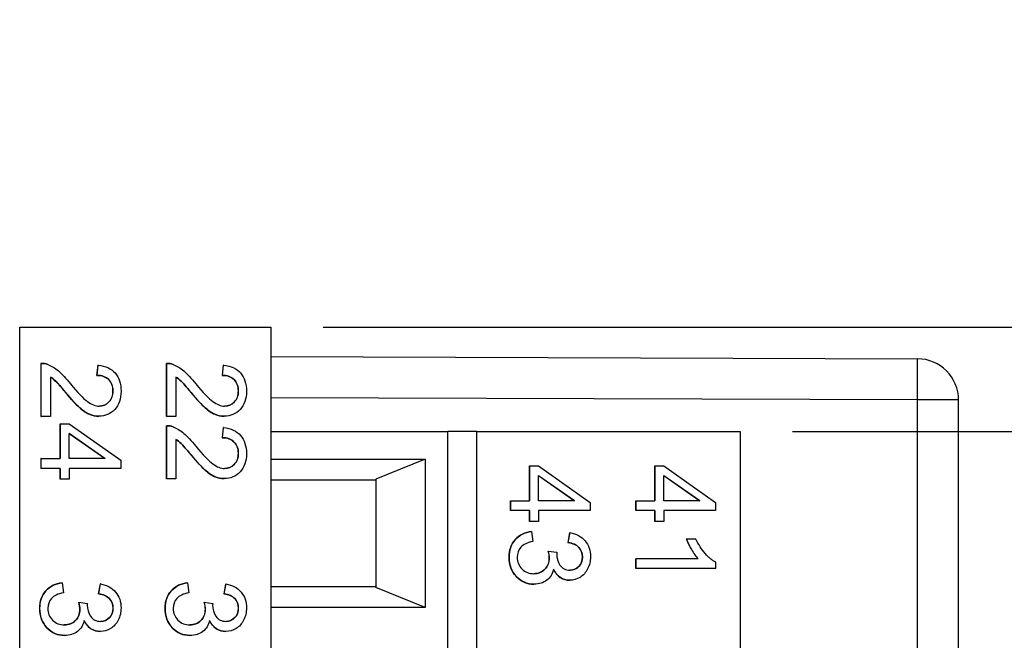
# Model space of a CAD drawing. Header units: millimetres. Extents: x 0 to 432, y 0 to 279.
# Tile 7 of 35: x 153 to 177, y 248 to 263. Entities that reach past the tile are written whole.
import ezdxf

# ---------------------------------------------------------------- set-up
doc = ezdxf.new("R2010")
doc.units = ezdxf.units.MM
doc.linetypes.add('SLD-Solid', pattern=[0])
doc.layers.add('DIMENSIONS', color=140, linetype='SLD-Solid', lineweight=25)
doc.styles.add('SLDTEXTSTYLE0', font='GOTHIC.TTF', dxfattribs={"width": 0.913})
doc.dimstyles.new('SLDDIMSTYLE0', dxfattribs={"dimtxt": 3.5, "dimasz": 3.5, "dimexe": 0, "dimexo": 0.0625, "dimgap": 0.875, "dimtad": 0, "dimtih": 1, "dimtoh": 1, "dimdec": 1, "dimrnd": 1e-09, "dimzin": 12, "dimdsep": 46, "dimtxsty": 'SLDTEXTSTYLE0', "dimsah": 1, "dimcen": 0.09, "dimadec": 0, "dimazin": 3, "dimtfac": 1, "dimtdec": 1, "dimtofl": 0, "dimtmove": 0, "dimatfit": 3, "dimfxl": 0, "dimfrac": 2, "dimtolj": 1, "dimtzin": 12, "dimarcsym": 0})
doc.dimstyles.new('SLDDIMSTYLE2', dxfattribs={"dimtxt": 3.5, "dimasz": 3.5, "dimexe": 0, "dimexo": 0.0625, "dimgap": 0.875, "dimtad": 0, "dimtih": 1, "dimtoh": 1, "dimdec": 1, "dimrnd": 1e-09, "dimzin": 12, "dimdsep": 46, "dimtxsty": 'SLDTEXTSTYLE0', "dimsah": 1, "dimcen": 0.09, "dimadec": 0, "dimazin": 3, "dimtfac": 1, "dimtdec": 1, "dimtmove": 0, "dimatfit": 0, "dimfxl": 0, "dimfrac": 2, "dimtolj": 1, "dimtzin": 12, "dimarcsym": 0})

# ---------------------------------------------------------------- blocks, each defined once
blk = doc.blocks.new('_D_9')
at = {"layer": 'DIMENSIONS', "color": 140}
for p, q in [((198.143, 270.277), (191.793, 270.277)), ((191.793, 270.277), (191.793, 253.162)), ((203.698, 270.25), (202.631, 270.25)), ((202.631, 270.25), (202.631, 264.694)), ((212.749, 270.25), (213.816, 270.25)), ((213.816, 270.25), (213.816, 264.694)), ((202.631, 264.694), (203.698, 264.694)), ((213.816, 264.694), (212.749, 264.694)), ((171.761, 253.162), (194.968, 253.162)), ((191.793, 253.162), (191.793, 243.002)), ((171.761, 243.002), (194.968, 243.002))]:
    blk.add_line(p, q, dxfattribs=at)
for points in [[(191.793, 253.162), (190.793, 249.662), (192.793, 249.662)], [(191.793, 243.002), (192.793, 246.502), (190.793, 246.502)]]:
    blk.add_solid(points, dxfattribs=at)
at = {"layer": 'DIMENSIONS', "color": 140, "char_height": 3.5, "attachment_point": 1, "style": 'SLDTEXTSTYLE0'}
for s, insert in [('10.2', (203.698, 275.432)), ('0.40', (203.698, 269.165))]:
    blk.add_mtext(s, dxfattribs=dict(at, insert=insert))
blk = doc.blocks.new('_D_10')
at = {"layer": 'DIMENSIONS', "color": 140}
for p, q in [((209.793, 255.702), (209.793, 262.702)), ((160.361, 255.702), (190.793, 255.702)), ((192.793, 255.702), (212.968, 255.702)), ((205.267, 247.775), (204.201, 247.775)), ((204.201, 247.775), (204.201, 242.219)), ((214.319, 247.775), (215.385, 247.775)), ((215.385, 247.775), (215.385, 242.219)), ((204.201, 242.219), (205.267, 242.219)), ((215.385, 242.219), (214.319, 242.219)), ((160.361, 239.902), (212.968, 239.902)), ((209.793, 239.902), (209.793, 232.902))]:
    blk.add_line(p, q, dxfattribs=at)
for points in [[(209.793, 255.702), (210.793, 259.202), (208.793, 259.202)], [(209.793, 239.902), (208.793, 236.402), (210.793, 236.402)]]:
    blk.add_solid(points, dxfattribs=at)
at = {"layer": 'DIMENSIONS', "color": 140, "char_height": 3.5, "attachment_point": 1, "style": 'SLDTEXTSTYLE0'}
for s, insert in [('15.8', (205.267, 252.957)), ('0.62', (205.267, 246.69))]:
    blk.add_mtext(s, dxfattribs=dict(at, insert=insert))

msp = doc.modelspace()

# ---------------------------------------------------------------- linework, layer by layer
for p, q in [((152.991, 240.462), (152.991, 255.702)), ((152.991, 255.702), (159.091, 255.702)), ((159.091, 255.702), (159.091, 240.462)), ((159.091, 254.983), (174.794, 254.931)), ((153.506, 254.82), (153.506, 253.532)), ((153.509, 254.82), (153.506, 254.82)), ((153.509, 253.532), (153.509, 254.82)), ((154.89, 254.776), (154.865, 254.529)), ((154.868, 254.529), (154.893, 254.776)), ((154.893, 254.776), (154.89, 254.776)), ((156.552, 254.82), (156.552, 253.532)), ((156.555, 254.82), (156.552, 254.82)), ((156.555, 253.532), (156.555, 254.82)), ((157.936, 254.776), (157.911, 254.529)), ((157.913, 254.529), (157.938, 254.776)), ((157.938, 254.776), (157.936, 254.776)), ((153.738, 254.487), (153.738, 253.532)), ((154.868, 254.529), (154.865, 254.529)), ((156.783, 254.487), (156.783, 253.532)), ((157.913, 254.529), (157.911, 254.529)), ((154.109, 254.11), (154.107, 254.11)), ((155.256, 254.149), (155.253, 254.149)), ((157.155, 254.11), (157.153, 254.11)), ((158.301, 254.149), (158.299, 254.149)), ((174.794, 253.931), (159.091, 253.983)), ((154.921, 253.781), (154.918, 253.781)), ((157.966, 253.781), (157.964, 253.781)), ((174.794, 241.673), (174.794, 253.931)), ((175.791, 253.931), (174.794, 253.931)), ((175.791, 241.673), (175.791, 253.931)), ((153.506, 253.532), (153.509, 253.532)), ((153.738, 253.532), (153.509, 253.532)), ((154.915, 253.535), (154.912, 253.535)), ((156.552, 253.532), (156.555, 253.532)), ((156.783, 253.532), (156.555, 253.532)), ((157.961, 253.535), (157.958, 253.535)), ((153.97, 253.353), (153.97, 252.508)), ((153.972, 253.353), (153.97, 253.353)), ((153.972, 252.508), (153.972, 253.353)), ((153.972, 253.353), (154.19, 253.353)), ((154.19, 253.353), (155.444, 252.465)), ((156.552, 253.306), (156.552, 252.017)), ((156.555, 253.306), (156.552, 253.306)), ((156.555, 252.017), (156.555, 253.306)), ((157.936, 253.261), (157.911, 253.015)), ((157.913, 253.015), (157.938, 253.261)), ((157.938, 253.261), (157.936, 253.261)), ((154.19, 252.508), (154.19, 253.119)), ((154.19, 253.119), (155.064, 252.508)), ((155.061, 252.508), (154.19, 253.117)), ((157.913, 253.015), (157.911, 253.015)), ((159.091, 253.162), (163.391, 253.162)), ((163.391, 243.002), (163.391, 253.162)), ((164.091, 243.002), (164.091, 253.162)), ((164.091, 253.162), (170.491, 253.162)), ((170.491, 253.162), (170.491, 243.002)), ((156.783, 252.973), (156.783, 252.017)), ((153.506, 252.508), (153.506, 252.268)), ((153.509, 252.508), (153.506, 252.508)), ((153.509, 252.268), (153.509, 252.508)), ((153.509, 252.508), (153.972, 252.508)), ((155.064, 252.508), (154.19, 252.508)), ((157.155, 252.595), (157.153, 252.595)), ((158.301, 252.634), (158.299, 252.634)), ((153.509, 252.268), (153.506, 252.268)), ((153.972, 252.268), (153.509, 252.268)), ((153.97, 252.268), (153.97, 252.005)), ((153.972, 252.005), (153.972, 252.268)), ((155.444, 252.268), (154.19, 252.268)), ((154.19, 252.268), (154.19, 252.005)), ((155.444, 252.465), (155.444, 252.268)), ((159.091, 252.492), (162.841, 252.492)), ((162.841, 252.492), (161.641, 252.007)), ((162.841, 252.492), (162.841, 248.892)), ((165.37, 252.328), (165.37, 251.482)), ((165.372, 252.328), (165.37, 252.328)), ((165.372, 251.482), (165.372, 252.328)), ((165.372, 252.328), (165.59, 252.328)), ((165.59, 252.328), (166.844, 251.439)), ((168.415, 252.328), (168.415, 251.482)), ((168.418, 252.328), (168.415, 252.328)), ((168.418, 251.482), (168.418, 252.328)), ((168.418, 252.328), (168.636, 252.328)), ((168.636, 252.328), (169.89, 251.439)), ((157.966, 252.267), (157.964, 252.267)), ((165.59, 251.482), (165.59, 252.093)), ((165.59, 252.093), (166.464, 251.482)), ((166.461, 251.482), (165.59, 252.091)), ((168.636, 251.482), (168.636, 252.093)), ((168.636, 252.093), (169.51, 251.482)), ((169.507, 251.482), (168.636, 252.091)), ((153.972, 252.005), (153.97, 252.005)), ((154.19, 252.005), (153.972, 252.005)), ((156.552, 252.017), (156.555, 252.017)), ((156.783, 252.017), (156.555, 252.017)), ((157.961, 252.02), (157.958, 252.02)), ((159.091, 251.992), (161.641, 251.992)), ((161.641, 252.007), (161.641, 249.377)), ((164.906, 251.482), (164.906, 251.243)), ((164.909, 251.482), (164.906, 251.482)), ((164.909, 251.243), (164.909, 251.482)), ((164.909, 251.482), (165.372, 251.482)), ((166.464, 251.482), (165.59, 251.482)), ((166.844, 251.439), (166.844, 251.243)), ((167.952, 251.482), (167.952, 251.243)), ((167.955, 251.482), (167.952, 251.482)), ((167.955, 251.243), (167.955, 251.482)), ((167.955, 251.482), (168.418, 251.482)), ((169.51, 251.482), (168.636, 251.482)), ((169.89, 251.439), (169.89, 251.243)), ((164.909, 251.243), (164.906, 251.243)), ((165.372, 251.243), (164.909, 251.243)), ((165.37, 251.243), (165.37, 250.98)), ((165.372, 250.98), (165.372, 251.243)), ((166.844, 251.243), (165.59, 251.243)), ((165.59, 251.243), (165.59, 250.98)), ((167.955, 251.243), (167.952, 251.243)), ((168.418, 251.243), (167.955, 251.243)), ((168.415, 251.243), (168.415, 250.98)), ((168.418, 250.98), (168.418, 251.243)), ((169.89, 251.243), (168.636, 251.243)), ((168.636, 251.243), (168.636, 250.98)), ((165.372, 250.98), (165.37, 250.98)), ((165.59, 250.98), (165.372, 250.98)), ((168.418, 250.98), (168.415, 250.98)), ((168.636, 250.98), (168.418, 250.98)), ((165.422, 250.733), (165.42, 250.733)), ((165.422, 250.733), (165.453, 250.494)), ((166.348, 250.709), (166.305, 250.47)), ((166.307, 250.47), (166.35, 250.709)), ((166.35, 250.709), (166.348, 250.709)), ((166.307, 250.47), (166.305, 250.47)), ((169.182, 250.552), (169.18, 250.552)), ((169.412, 250.552), (169.182, 250.552)), ((165.826, 250.261), (165.824, 250.261)), ((165.826, 250.261), (166.034, 250.235)), ((166.657, 250.118), (166.655, 250.118)), ((164.876, 250.113), (164.874, 250.113)), ((165.853, 250.093), (165.851, 250.093)), ((167.952, 250.073), (167.952, 249.834)), ((167.952, 250.073), (167.955, 250.073)), ((167.955, 249.834), (167.955, 250.073)), ((169.468, 250.073), (167.955, 250.073)), ((169.898, 249.834), (169.898, 249.989)), ((165.477, 249.711), (165.474, 249.711)), ((166.355, 249.798), (166.352, 249.798)), ((167.955, 249.834), (167.952, 249.834)), ((169.898, 249.834), (167.955, 249.834)), ((154.022, 249.489), (154.02, 249.489)), ((154.022, 249.489), (154.053, 249.25)), ((154.948, 249.465), (154.905, 249.226)), ((154.907, 249.226), (154.95, 249.465)), ((154.95, 249.465), (154.948, 249.465)), ((157.068, 249.489), (157.066, 249.489)), ((157.068, 249.489), (157.099, 249.25)), ((157.994, 249.465), (157.951, 249.226)), ((157.953, 249.226), (157.996, 249.465)), ((157.996, 249.465), (157.994, 249.465)), ((165.481, 249.456), (165.479, 249.456)), ((166.35, 249.552), (166.348, 249.552)), ((154.907, 249.226), (154.905, 249.226)), ((157.953, 249.226), (157.951, 249.226)), ((161.641, 249.392), (159.091, 249.392)), ((162.841, 248.892), (161.641, 249.377)), ((154.426, 249.016), (154.424, 249.016)), ((154.426, 249.016), (154.634, 248.991)), ((157.472, 249.016), (157.47, 249.016)), ((157.472, 249.016), (157.68, 248.991)), ((153.476, 248.869), (153.474, 248.869)), ((154.453, 248.849), (154.451, 248.849)), ((155.257, 248.874), (155.255, 248.874)), ((156.522, 248.869), (156.52, 248.869)), ((157.499, 248.849), (157.496, 248.849)), ((158.303, 248.874), (158.3, 248.874)), ((162.841, 248.892), (159.091, 248.892)), ((154.077, 248.467), (154.074, 248.467)), ((154.955, 248.554), (154.952, 248.554)), ((157.123, 248.467), (157.12, 248.467)), ((158, 248.554), (157.998, 248.554)), ((154.081, 248.212), (154.079, 248.212)), ((154.95, 248.308), (154.948, 248.308)), ((157.127, 248.212), (157.125, 248.212)), ((157.996, 248.308), (157.994, 248.308))]:
    msp.add_line(p, q)
msp.add_arc((174.791, 253.931), 1, 0, 89.81)
for points, knots in [([(174.794, 253.931), (174.795, 254.193), (174.795, 254.453), (174.795, 254.824), (174.795, 254.931), (174.794, 254.931)], [0, 0, 0, 0, 0.5, 0.5, 1, 1, 1, 1]), ([(153.674, 254.792), (153.762, 254.759), (153.847, 254.707), (154.016, 254.562), (154.113, 254.458), (154.224, 254.321)], [-2, -2, -2, -2, -1, -1, 0, 0, 0, 0]), ([(154.893, 254.776), (155.075, 254.759), (155.213, 254.696), (155.404, 254.476), (155.452, 254.328), (155.452, 254.143)], [-2, -2, -2, -2, -1, -1, 0, 0, 0, 0]), ([(156.72, 254.792), (156.807, 254.759), (156.893, 254.707), (157.061, 254.562), (157.159, 254.458), (157.27, 254.321)], [-2, -2, -2, -2, -1, -1, 0, 0, 0, 0]), ([(157.938, 254.776), (158.12, 254.759), (158.259, 254.696), (158.45, 254.476), (158.498, 254.328), (158.498, 254.143)], [-2, -2, -2, -2, -1, -1, 0, 0, 0, 0]), ([(153.735, 254.487), (153.778, 254.461), (153.821, 254.427), (153.907, 254.346), (153.988, 254.254), (154.107, 254.11)], [-2, -2, -2, -2, -1, -1, 0, 0, 0, 0]), ([(154.109, 254.11), (153.99, 254.254), (153.909, 254.346), (153.824, 254.427), (153.781, 254.461), (153.738, 254.487)], [-2, -2, -2, -2, -1, -1, 0, 0, 0, 0]), ([(154.865, 254.529), (154.986, 254.528), (155.081, 254.493), (155.219, 254.355), (155.253, 254.264), (155.253, 254.149)], [-2, -2, -2, -2, -1, -1, 0, 0, 0, 0]), ([(155.256, 254.149), (155.256, 254.264), (155.221, 254.355), (155.083, 254.493), (154.989, 254.528), (154.868, 254.529)], [-2, -2, -2, -2, -1, -1, 0, 0, 0, 0]), ([(156.781, 254.487), (156.824, 254.461), (156.867, 254.427), (156.953, 254.346), (157.034, 254.254), (157.153, 254.11)], [-2, -2, -2, -2, -1, -1, 0, 0, 0, 0]), ([(157.155, 254.11), (157.036, 254.254), (156.955, 254.346), (156.87, 254.427), (156.827, 254.461), (156.783, 254.487)], [-2, -2, -2, -2, -1, -1, 0, 0, 0, 0]), ([(157.911, 254.529), (158.032, 254.528), (158.127, 254.493), (158.265, 254.355), (158.299, 254.264), (158.299, 254.149)], [-2, -2, -2, -2, -1, -1, 0, 0, 0, 0]), ([(158.301, 254.149), (158.301, 254.264), (158.267, 254.355), (158.129, 254.493), (158.034, 254.528), (157.913, 254.529)], [-2, -2, -2, -2, -1, -1, 0, 0, 0, 0]), ([(154.224, 254.321), (154.397, 254.11), (154.534, 253.967), (154.735, 253.819), (154.83, 253.781), (154.921, 253.781)], [-2, -2, -2, -2, -1, -1, 0, 0, 0, 0]), ([(157.27, 254.321), (157.443, 254.11), (157.58, 253.967), (157.781, 253.819), (157.876, 253.781), (157.966, 253.781)], [-2, -2, -2, -2, -1, -1, 0, 0, 0, 0]), ([(154.107, 254.11), (154.251, 253.939), (154.365, 253.816), (154.53, 253.667), (154.609, 253.614), (154.758, 253.551), (154.835, 253.535), (154.912, 253.535)], [-3, -3, -3, -3, -2, -2, -1, -1, 0, 0, 0, 0]), ([(154.915, 253.535), (154.837, 253.535), (154.761, 253.551), (154.611, 253.614), (154.533, 253.667), (154.367, 253.816), (154.254, 253.939), (154.109, 254.11)], [-3, -3, -3, -3, -2, -2, -1, -1, 0, 0, 0, 0]), ([(155.452, 254.143), (155.452, 253.955), (155.4, 253.807), (155.195, 253.589), (155.067, 253.535), (154.915, 253.535)], [-2, -2, -2, -2, -1, -1, 0, 0, 0, 0]), ([(155.253, 254.149), (155.253, 254.04), (155.221, 253.951), (155.092, 253.815), (155.013, 253.781), (154.918, 253.781)], [-2, -2, -2, -2, -1, -1, 0, 0, 0, 0]), ([(154.921, 253.781), (155.015, 253.781), (155.094, 253.815), (155.223, 253.951), (155.256, 254.04), (155.256, 254.149)], [-2, -2, -2, -2, -1, -1, 0, 0, 0, 0]), ([(157.153, 254.11), (157.297, 253.939), (157.411, 253.816), (157.576, 253.667), (157.655, 253.614), (157.804, 253.551), (157.88, 253.535), (157.958, 253.535)], [-3, -3, -3, -3, -2, -2, -1, -1, 0, 0, 0, 0]), ([(157.961, 253.535), (157.883, 253.535), (157.807, 253.551), (157.657, 253.614), (157.579, 253.667), (157.413, 253.816), (157.3, 253.939), (157.155, 254.11)], [-3, -3, -3, -3, -2, -2, -1, -1, 0, 0, 0, 0]), ([(158.498, 254.143), (158.498, 253.955), (158.446, 253.807), (158.241, 253.589), (158.113, 253.535), (157.961, 253.535)], [-2, -2, -2, -2, -1, -1, 0, 0, 0, 0]), ([(158.299, 254.149), (158.299, 254.04), (158.267, 253.951), (158.138, 253.815), (158.058, 253.781), (157.964, 253.781)], [-2, -2, -2, -2, -1, -1, 0, 0, 0, 0]), ([(157.966, 253.781), (158.061, 253.781), (158.14, 253.815), (158.269, 253.951), (158.301, 254.04), (158.301, 254.149)], [-2, -2, -2, -2, -1, -1, 0, 0, 0, 0]), ([(156.72, 253.278), (156.807, 253.245), (156.893, 253.192), (157.061, 253.048), (157.159, 252.943), (157.27, 252.806)], [-2, -2, -2, -2, -1, -1, 0, 0, 0, 0]), ([(157.938, 253.261), (158.12, 253.244), (158.259, 253.181), (158.45, 252.961), (158.498, 252.813), (158.498, 252.628)], [-2, -2, -2, -2, -1, -1, 0, 0, 0, 0]), ([(157.911, 253.015), (158.032, 253.014), (158.127, 252.979), (158.265, 252.841), (158.299, 252.749), (158.299, 252.634)], [-2, -2, -2, -2, -1, -1, 0, 0, 0, 0]), ([(158.301, 252.634), (158.301, 252.749), (158.267, 252.841), (158.129, 252.979), (158.034, 253.014), (157.913, 253.015)], [-2, -2, -2, -2, -1, -1, 0, 0, 0, 0]), ([(164.091, 253.162), (164.091, 253.162), (164.015, 253.162), (163.756, 253.162), (163.574, 253.162), (163.391, 253.162)], [0, 0, 0, 0, 0.5, 0.5, 1, 1, 1, 1]), ([(156.781, 252.973), (156.824, 252.946), (156.867, 252.912), (156.953, 252.831), (157.034, 252.739), (157.153, 252.595)], [-2, -2, -2, -2, -1, -1, 0, 0, 0, 0]), ([(157.155, 252.595), (157.036, 252.739), (156.955, 252.831), (156.87, 252.912), (156.827, 252.946), (156.783, 252.973)], [-2, -2, -2, -2, -1, -1, 0, 0, 0, 0]), ([(157.27, 252.806), (157.443, 252.595), (157.58, 252.453), (157.781, 252.304), (157.876, 252.267), (157.966, 252.267)], [-2, -2, -2, -2, -1, -1, 0, 0, 0, 0]), ([(157.153, 252.595), (157.297, 252.424), (157.411, 252.301), (157.576, 252.153), (157.655, 252.1), (157.804, 252.036), (157.88, 252.02), (157.958, 252.02)], [-3, -3, -3, -3, -2, -2, -1, -1, 0, 0, 0, 0]), ([(157.961, 252.02), (157.883, 252.02), (157.807, 252.036), (157.657, 252.1), (157.579, 252.153), (157.413, 252.301), (157.3, 252.424), (157.155, 252.595)], [-3, -3, -3, -3, -2, -2, -1, -1, 0, 0, 0, 0]), ([(158.498, 252.628), (158.498, 252.441), (158.446, 252.293), (158.241, 252.075), (158.113, 252.02), (157.961, 252.02)], [-2, -2, -2, -2, -1, -1, 0, 0, 0, 0]), ([(158.299, 252.634), (158.299, 252.525), (158.267, 252.437), (158.138, 252.301), (158.058, 252.267), (157.964, 252.267)], [-2, -2, -2, -2, -1, -1, 0, 0, 0, 0]), ([(157.966, 252.267), (158.061, 252.267), (158.14, 252.301), (158.269, 252.437), (158.301, 252.525), (158.301, 252.634)], [-2, -2, -2, -2, -1, -1, 0, 0, 0, 0]), ([(165.42, 250.733), (165.259, 250.717), (165.127, 250.653), (164.925, 250.427), (164.874, 250.285), (164.874, 250.113)], [-2, -2, -2, -2, -1, -1, 0, 0, 0, 0]), ([(164.876, 250.113), (164.876, 250.285), (164.927, 250.427), (165.13, 250.653), (165.261, 250.717), (165.422, 250.733)], [-2, -2, -2, -2, -1, -1, 0, 0, 0, 0]), ([(166.35, 250.709), (166.509, 250.68), (166.633, 250.613), (166.808, 250.406), (166.852, 250.277), (166.852, 250.122)], [-2, -2, -2, -2, -1, -1, 0, 0, 0, 0]), ([(165.453, 250.494), (165.318, 250.466), (165.221, 250.419), (165.102, 250.288), (165.073, 250.207), (165.073, 250.112)], [-2, -2, -2, -2, -1, -1, 0, 0, 0, 0]), ([(166.305, 250.47), (166.422, 250.452), (166.509, 250.412), (166.626, 250.289), (166.655, 250.211), (166.655, 250.118)], [-2, -2, -2, -2, -1, -1, 0, 0, 0, 0]), ([(166.657, 250.118), (166.657, 250.211), (166.628, 250.289), (166.512, 250.412), (166.424, 250.452), (166.307, 250.47)], [-2, -2, -2, -2, -1, -1, 0, 0, 0, 0]), ([(169.18, 250.552), (169.207, 250.478), (169.248, 250.394), (169.357, 250.206), (169.412, 250.131), (169.466, 250.073)], [-2, -2, -2, -2, -1, -1, 0, 0, 0, 0]), ([(169.182, 250.552), (169.192, 250.526), (169.214, 250.471), (169.256, 250.387), (169.312, 250.286), (169.38, 250.177), (169.44, 250.106), (169.468, 250.073)], [0, 0, 0, 0, 0.149043, 0.315765, 0.500702, 0.769617, 1, 1, 1, 1]), ([(169.898, 249.989), (169.876, 250), (169.832, 250.025), (169.768, 250.074), (169.702, 250.132), (169.613, 250.226), (169.508, 250.363), (169.445, 250.488), (169.412, 250.552)], [0, 0, 0, 0, 0.096572, 0.202466, 0.31879, 0.446379, 0.715916, 1, 1, 1, 1]), ([(166.032, 250.197), (166.032, 250.095), (166.058, 250.003), (166.164, 249.839), (166.245, 249.798), (166.355, 249.798)], [-2, -2, -2, -2, -1, -1, 0, 0, 0, 0]), ([(166.852, 250.122), (166.852, 250.016), (166.829, 249.918), (166.739, 249.739), (166.677, 249.67), (166.521, 249.575), (166.438, 249.552), (166.35, 249.552)], [-3, -3, -3, -3, -2, -2, -1, -1, 0, 0, 0, 0]), ([(166.655, 250.118), (166.655, 250.024), (166.626, 249.947), (166.512, 249.828), (166.44, 249.798), (166.352, 249.798)], [-2, -2, -2, -2, -1, -1, 0, 0, 0, 0]), ([(166.355, 249.798), (166.442, 249.798), (166.514, 249.828), (166.628, 249.947), (166.657, 250.024), (166.657, 250.118)], [-2, -2, -2, -2, -1, -1, 0, 0, 0, 0]), ([(164.874, 250.113), (164.874, 249.924), (164.933, 249.767), (165.168, 249.519), (165.311, 249.456), (165.479, 249.456)], [-2, -2, -2, -2, -1, -1, 0, 0, 0, 0]), ([(165.481, 249.456), (165.313, 249.456), (165.17, 249.519), (164.935, 249.767), (164.876, 249.924), (164.876, 250.113)], [-2, -2, -2, -2, -1, -1, 0, 0, 0, 0]), ([(165.073, 250.112), (165.073, 249.999), (165.111, 249.904), (165.267, 249.749), (165.363, 249.711), (165.477, 249.711)], [-2, -2, -2, -2, -1, -1, 0, 0, 0, 0]), ([(165.851, 250.093), (165.851, 249.982), (165.815, 249.89), (165.674, 249.747), (165.584, 249.711), (165.474, 249.711)], [-2, -2, -2, -2, -1, -1, 0, 0, 0, 0]), ([(165.477, 249.711), (165.586, 249.711), (165.676, 249.747), (165.818, 249.89), (165.853, 249.982), (165.853, 250.093)], [-2, -2, -2, -2, -1, -1, 0, 0, 0, 0]), ([(165.958, 249.821), (165.931, 249.705), (165.876, 249.615), (165.71, 249.488), (165.606, 249.456), (165.481, 249.456)], [-2, -2, -2, -2, -1, -1, 0, 0, 0, 0]), ([(165.955, 249.821), (165.996, 249.731), (166.05, 249.664), (166.188, 249.574), (166.264, 249.552), (166.348, 249.552)], [-2, -2, -2, -2, -1, -1, 0, 0, 0, 0]), ([(166.35, 249.552), (166.267, 249.552), (166.19, 249.574), (166.053, 249.664), (165.998, 249.731), (165.958, 249.821)], [-2, -2, -2, -2, -1, -1, 0, 0, 0, 0]), ([(154.02, 249.489), (153.859, 249.473), (153.727, 249.409), (153.525, 249.183), (153.474, 249.041), (153.474, 248.869)], [-2, -2, -2, -2, -1, -1, 0, 0, 0, 0]), ([(153.476, 248.869), (153.476, 249.041), (153.527, 249.183), (153.73, 249.409), (153.861, 249.473), (154.022, 249.489)], [-2, -2, -2, -2, -1, -1, 0, 0, 0, 0]), ([(154.95, 249.465), (155.109, 249.436), (155.233, 249.369), (155.408, 249.162), (155.452, 249.033), (155.452, 248.878)], [-2, -2, -2, -2, -1, -1, 0, 0, 0, 0]), ([(157.066, 249.489), (156.904, 249.473), (156.773, 249.409), (156.57, 249.183), (156.52, 249.041), (156.52, 248.869)], [-2, -2, -2, -2, -1, -1, 0, 0, 0, 0]), ([(156.522, 248.869), (156.522, 249.041), (156.573, 249.183), (156.776, 249.409), (156.907, 249.473), (157.068, 249.489)], [-2, -2, -2, -2, -1, -1, 0, 0, 0, 0]), ([(157.996, 249.465), (158.155, 249.436), (158.279, 249.369), (158.454, 249.162), (158.498, 249.033), (158.498, 248.878)], [-2, -2, -2, -2, -1, -1, 0, 0, 0, 0]), ([(154.053, 249.25), (153.918, 249.222), (153.821, 249.175), (153.702, 249.043), (153.673, 248.963), (153.673, 248.868)], [-2, -2, -2, -2, -1, -1, 0, 0, 0, 0]), ([(154.905, 249.226), (155.022, 249.208), (155.109, 249.168), (155.226, 249.044), (155.255, 248.967), (155.255, 248.874)], [-2, -2, -2, -2, -1, -1, 0, 0, 0, 0]), ([(155.257, 248.874), (155.257, 248.967), (155.228, 249.044), (155.112, 249.168), (155.024, 249.208), (154.907, 249.226)], [-2, -2, -2, -2, -1, -1, 0, 0, 0, 0]), ([(157.099, 249.25), (156.964, 249.222), (156.867, 249.175), (156.748, 249.043), (156.718, 248.963), (156.718, 248.868)], [-2, -2, -2, -2, -1, -1, 0, 0, 0, 0]), ([(157.951, 249.226), (158.068, 249.208), (158.155, 249.168), (158.271, 249.044), (158.3, 248.967), (158.3, 248.874)], [-2, -2, -2, -2, -1, -1, 0, 0, 0, 0]), ([(158.303, 248.874), (158.303, 248.967), (158.274, 249.044), (158.158, 249.168), (158.07, 249.208), (157.953, 249.226)], [-2, -2, -2, -2, -1, -1, 0, 0, 0, 0]), ([(154.632, 248.953), (154.632, 248.85), (154.658, 248.759), (154.764, 248.595), (154.845, 248.554), (154.955, 248.554)], [-2, -2, -2, -2, -1, -1, 0, 0, 0, 0]), ([(157.677, 248.953), (157.677, 248.85), (157.704, 248.759), (157.81, 248.595), (157.891, 248.554), (158, 248.554)], [-2, -2, -2, -2, -1, -1, 0, 0, 0, 0]), ([(153.474, 248.869), (153.474, 248.68), (153.533, 248.523), (153.768, 248.275), (153.911, 248.212), (154.079, 248.212)], [-2, -2, -2, -2, -1, -1, 0, 0, 0, 0]), ([(154.081, 248.212), (153.913, 248.212), (153.77, 248.275), (153.535, 248.523), (153.476, 248.68), (153.476, 248.869)], [-2, -2, -2, -2, -1, -1, 0, 0, 0, 0]), ([(153.673, 248.868), (153.673, 248.755), (153.711, 248.66), (153.867, 248.505), (153.963, 248.467), (154.077, 248.467)], [-2, -2, -2, -2, -1, -1, 0, 0, 0, 0]), ([(154.451, 248.849), (154.451, 248.738), (154.415, 248.646), (154.274, 248.502), (154.184, 248.467), (154.074, 248.467)], [-2, -2, -2, -2, -1, -1, 0, 0, 0, 0]), ([(154.077, 248.467), (154.186, 248.467), (154.276, 248.502), (154.418, 248.646), (154.453, 248.738), (154.453, 248.849)], [-2, -2, -2, -2, -1, -1, 0, 0, 0, 0]), ([(155.452, 248.878), (155.452, 248.772), (155.429, 248.674), (155.339, 248.495), (155.277, 248.426), (155.121, 248.331), (155.038, 248.308), (154.95, 248.308)], [-3, -3, -3, -3, -2, -2, -1, -1, 0, 0, 0, 0]), ([(155.255, 248.874), (155.255, 248.78), (155.226, 248.703), (155.112, 248.584), (155.04, 248.554), (154.952, 248.554)], [-2, -2, -2, -2, -1, -1, 0, 0, 0, 0]), ([(154.955, 248.554), (155.042, 248.554), (155.114, 248.584), (155.228, 248.703), (155.257, 248.78), (155.257, 248.874)], [-2, -2, -2, -2, -1, -1, 0, 0, 0, 0]), ([(156.52, 248.869), (156.52, 248.68), (156.579, 248.523), (156.814, 248.275), (156.956, 248.212), (157.125, 248.212)], [-2, -2, -2, -2, -1, -1, 0, 0, 0, 0]), ([(157.127, 248.212), (156.959, 248.212), (156.816, 248.275), (156.581, 248.523), (156.522, 248.68), (156.522, 248.869)], [-2, -2, -2, -2, -1, -1, 0, 0, 0, 0]), ([(156.718, 248.868), (156.718, 248.755), (156.757, 248.66), (156.913, 248.505), (157.009, 248.467), (157.123, 248.467)], [-2, -2, -2, -2, -1, -1, 0, 0, 0, 0]), ([(157.496, 248.849), (157.496, 248.738), (157.461, 248.646), (157.319, 248.502), (157.229, 248.467), (157.12, 248.467)], [-2, -2, -2, -2, -1, -1, 0, 0, 0, 0]), ([(157.123, 248.467), (157.232, 248.467), (157.322, 248.502), (157.463, 248.646), (157.499, 248.738), (157.499, 248.849)], [-2, -2, -2, -2, -1, -1, 0, 0, 0, 0]), ([(158.498, 248.878), (158.498, 248.772), (158.475, 248.674), (158.384, 248.495), (158.323, 248.426), (158.166, 248.331), (158.084, 248.308), (157.996, 248.308)], [-3, -3, -3, -3, -2, -2, -1, -1, 0, 0, 0, 0]), ([(158.3, 248.874), (158.3, 248.78), (158.272, 248.703), (158.158, 248.584), (158.086, 248.554), (157.998, 248.554)], [-2, -2, -2, -2, -1, -1, 0, 0, 0, 0]), ([(158, 248.554), (158.088, 248.554), (158.16, 248.584), (158.274, 248.703), (158.303, 248.78), (158.303, 248.874)], [-2, -2, -2, -2, -1, -1, 0, 0, 0, 0]), ([(154.558, 248.577), (154.531, 248.461), (154.476, 248.371), (154.31, 248.244), (154.206, 248.212), (154.081, 248.212)], [-2, -2, -2, -2, -1, -1, 0, 0, 0, 0]), ([(154.555, 248.577), (154.596, 248.487), (154.65, 248.42), (154.788, 248.33), (154.864, 248.308), (154.948, 248.308)], [-2, -2, -2, -2, -1, -1, 0, 0, 0, 0]), ([(154.95, 248.308), (154.867, 248.308), (154.79, 248.33), (154.653, 248.42), (154.598, 248.487), (154.558, 248.577)], [-2, -2, -2, -2, -1, -1, 0, 0, 0, 0]), ([(157.604, 248.577), (157.577, 248.461), (157.522, 248.371), (157.356, 248.244), (157.252, 248.212), (157.127, 248.212)], [-2, -2, -2, -2, -1, -1, 0, 0, 0, 0]), ([(157.601, 248.577), (157.641, 248.487), (157.696, 248.42), (157.834, 248.33), (157.91, 248.308), (157.994, 248.308)], [-2, -2, -2, -2, -1, -1, 0, 0, 0, 0]), ([(157.996, 248.308), (157.912, 248.308), (157.836, 248.33), (157.698, 248.42), (157.644, 248.487), (157.604, 248.577)], [-2, -2, -2, -2, -1, -1, 0, 0, 0, 0])]:
    msp.add_open_spline(points, degree=3, knots=knots)
for points in [[(153.672, 254.792), (153.619, 254.813), (153.563, 254.822), (153.506, 254.82)], [(153.509, 254.82), (153.566, 254.822), (153.621, 254.813), (153.674, 254.792)], [(156.718, 254.792), (156.664, 254.813), (156.609, 254.822), (156.552, 254.82)], [(156.555, 254.82), (156.612, 254.822), (156.667, 254.813), (156.72, 254.792)], [(156.718, 253.278), (156.664, 253.298), (156.609, 253.308), (156.552, 253.306)], [(156.555, 253.306), (156.612, 253.308), (156.667, 253.298), (156.72, 253.278)], [(165.824, 250.261), (165.842, 250.193), (165.851, 250.137), (165.851, 250.093)], [(165.853, 250.093), (165.853, 250.137), (165.844, 250.193), (165.826, 250.261)], [(166.034, 250.235), (166.032, 250.218), (166.032, 250.206), (166.032, 250.197)], [(154.424, 249.016), (154.442, 248.949), (154.451, 248.893), (154.451, 248.849)], [(154.453, 248.849), (154.453, 248.893), (154.444, 248.949), (154.426, 249.016)], [(154.634, 248.991), (154.632, 248.974), (154.632, 248.961), (154.632, 248.953)], [(157.47, 249.016), (157.488, 248.949), (157.496, 248.893), (157.496, 248.849)], [(157.499, 248.849), (157.499, 248.893), (157.49, 248.949), (157.472, 249.016)], [(157.68, 248.991), (157.678, 248.974), (157.677, 248.961), (157.677, 248.953)]]:
    msp.add_open_spline(points, degree=3)

# ---------------------------------------------------------------- dimensions: what is measured, and where the dimension line sits
at = {"layer": 'DIMENSIONS', "color": 140}
for base, p1, p2, dimstyle, picture, middle in [((191.793, 243.002), (170.491, 253.162), (170.491, 243.002), 'SLDDIMSTYLE0', '_D_9', (191.793, 270.277)), ((209.793, 239.902), (159.091, 255.702), (159.091, 239.902), 'SLDDIMSTYLE2', '_D_10', (209.793, 247.802))]:
    dim = msp.add_linear_dim(base=base, p1=p1, p2=p2, angle=90, dimstyle=dimstyle, dxfattribs=at)
    dim.commit()
    dim.dimension.update_dxf_attribs({"geometry": picture, "text_midpoint": middle, "dimtype": 160})

doc.saveas('drawing.dxf')
